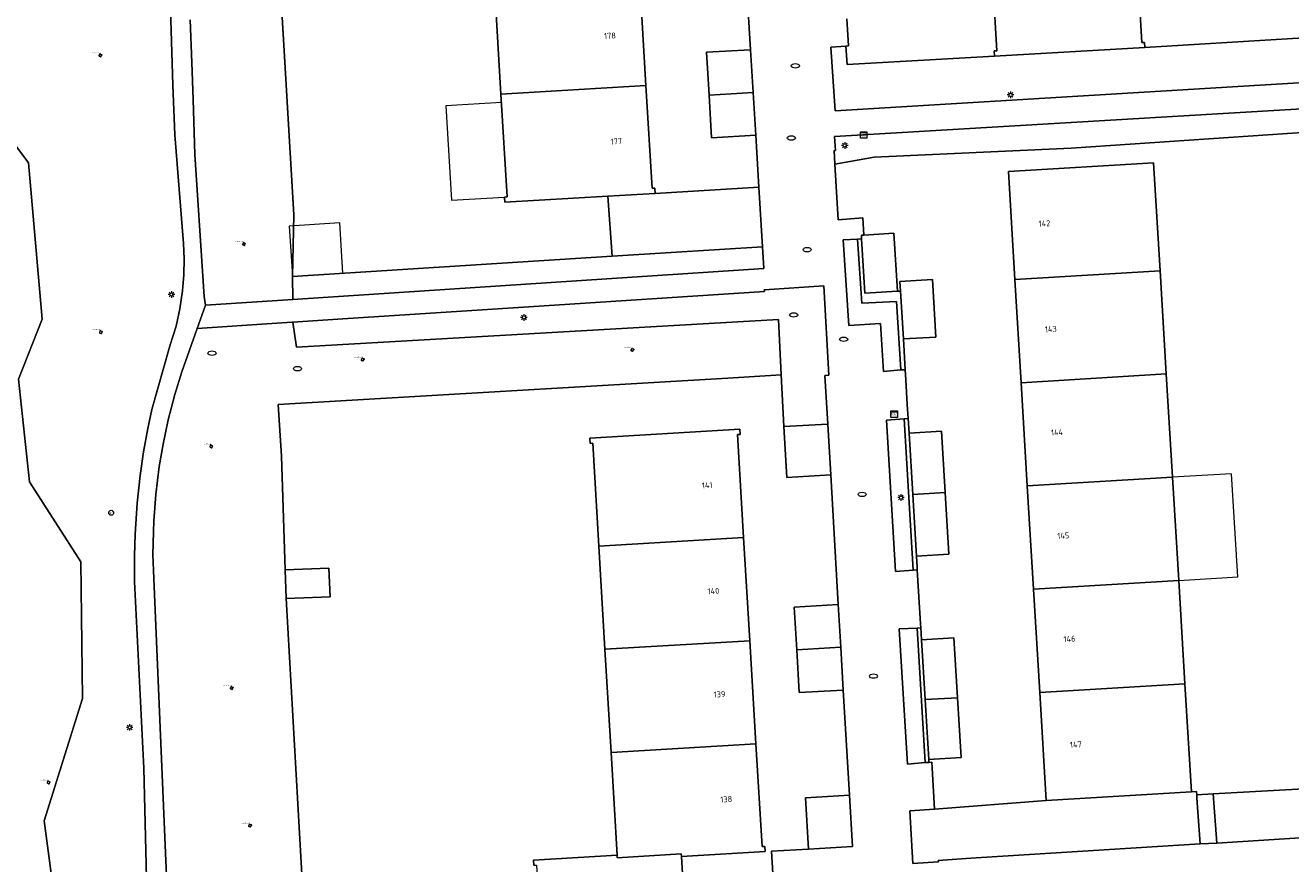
# Model space of a CAD drawing. Header units: metres. Extents: x 162098 to 162858, y 502351 to 503184.
# Tile 60 of 94: x 162681 to 162758, y 502772 to 502823. Entities that reach past the tile are written whole.
import ezdxf
from ezdxf.enums import TextEntityAlignment as Align

# ---------------------------------------------------------------- set-up
doc = ezdxf.new("R2010")
doc.units = ezdxf.units.M
for name, color, linetype, lineweight, true_color in [('B-PV-GR-BEPLANTING_CULTUUR_HEESTERS-GV', 7, 'Continuous', 13, 0x99cc00), ('B-PV-GR-BEPLANTING_CULTUUR_ROOS-GV', 7, 'Continuous', 18, 0x99cc00), ('B-PV-GR-BEPLANTING_CULTUUR_VASTE PLANTENVAK-GV', 7, 'Continuous', 13, 0x99cc00), ('B-PV-GR-BOOM-S', 7, 'Continuous', 13, 0x4c9900)]:
    doc.layers.add(name, color=color, linetype=linetype, lineweight=lineweight, true_color=true_color)
for name, color, linetype, lineweight in [('B-PV-IE-MEUBILAIR-S', 252, 'Continuous', 13), ('B-PV-OG-BEBOUWING-GV', 7, 'Continuous', 18), ('B-PV-OG-BEBOUWING-T18', 7, 'Continuous', 18), ('B-PV-OG-BEBOUWING_LUIFEL-GV', 7, 'Continuous', 18), ('B-PV-OG-BEBOUWING_OVERBOUWING-GV', 7, 'Continuous', 18), ('B-PV-OG-TERREIN_BEGROEID-GV', 7, 'Continuous', 13), ('B-PV-OG-TERREIN_ERF-GV', 252, 'Continuous', 13), ('B-PV-VH-HALFVERHARDING-GV', 252, 'Continuous', 13), ('B-PV-VH-OPENVERHARDING_TEGEL-GV', 252, 'Continuous', 13)]:
    doc.layers.add(name, color=color, linetype=linetype, lineweight=lineweight)
doc.styles.add('NLCS-ISO', font='NLCS-ISO.ttf')
doc.styles.add('NLCS-ISO-M200-T18', font='NLCS-ISO.ttf', dxfattribs={"height": 1.8})

# ---------------------------------------------------------------- blocks, each defined once
blk = doc.blocks.new('SIE-MEUBILAIR_KAST_TELECOM-SO')
for points in [[(-1, 1), (1, 1), (1, 0.84), (-1, 0.84)], [(-1, 0.76), (1, 0.76), (1, -1), (-1, -1)]]:
    blk.add_lwpolyline(points, close=True)
at = {"style": 'NLCS-ISO'}
blk.add_text('tele', height=0.75, dxfattribs=at).set_placement((0, 0), align=Align.MIDDLE_CENTER)
blk = doc.blocks.new('SIE-MEUBILAIR_KAST_CAI-SO')
for points in [[(-1, 1), (1, 1), (1, 0.84), (-1, 0.84)], [(-1, 0.76), (1, 0.76), (1, -1), (-1, -1)]]:
    blk.add_lwpolyline(points, close=True)
at = {"style": 'NLCS-ISO'}
blk.add_text('cai', height=0.75, dxfattribs=at).set_placement((0, 0), align=Align.MIDDLE_CENTER)
blk = doc.blocks.new('SIE-MEUBILAIR_PAAL_AFSLUITPAAL-SO')
blk.add_circle((0, 0), 0.75)
at = {"style": 'NLCS-ISO'}
blk.add_text('af', height=0.75, dxfattribs=at).set_placement((0, 0.05), align=Align.MIDDLE_CENTER)
blk = doc.blocks.new('SIE-MEUBILAIR_PAAL_LICHTMAST-SO')
for points in [[(-0.62, 0), (-1, 0)], [(-0.71, 0.71), (-0.44, 0.44)], [(0, 1), (0, 0.62)], [(0.44, 0.44), (0.71, 0.71)], [(1, 0), (0.62, 0)], [(-0.71, -0.71), (-0.44, -0.44)], [(0, -0.62), (0, -1)], [(0.44, -0.44), (0.71, -0.71)]]:
    blk.add_lwpolyline(points)
blk.add_circle((0, 0), 0.5)
blk = doc.blocks.new('SIE-MEUBILAIR_PUT_RIOOLPUT-SO')
blk.add_ellipse((0, 0), major_axis=(1.25, 0), ratio=0.54)
blk = doc.blocks.new('SIE-MEUBILAIR_PUT_KOLK-SO')
blk.add_ellipse((0, 0), major_axis=(1.25, 0), ratio=0.54)
blk = doc.blocks.new('SGR-BOOM_GBKN-SO')
for centre, start, end in [((-0.25, -0.1), 67.1244, 157.1244), ((-0.1, 0.25), 157.1244, 247.1244), ((-0.1, 0.25), 337.1244, 157.1244), ((0.25, 0.1), 247.1244, 337.1244), ((-0.25, -0.1), 157.1244, 337.1244), ((0.1, -0.25), 157.1244, 337.1244), ((0.1, -0.25), 337.1244, 67.1244)]:
    blk.add_arc(centre, 0.188, start, end)
at = {"extrusion": (0, 0, -1)}
blk.add_arc((-0.25, 0.1), 0.188, 22.8756, 202.8756, dxfattribs=at)
at = {"style": 'NLCS-ISO'}
blk.add_attdef('SOORT', text='', height=0.35, dxfattribs=at).set_placement((0, 0.75), align=Align.MIDDLE_RIGHT)

msp = doc.modelspace()

# ---------------------------------------------------------------- linework, layer by layer
at = {"layer": 'B-PV-GR-BEPLANTING_CULTUUR_HEESTERS-GV'}
for points in [[(162776.807, 502820.682), (162776.677, 502822.831), (162766.556, 502822.194), (162766.522, 502822.756), (162749.224, 502821.699), (162740.088, 502821.181), (162731.12, 502820.666), (162731.052, 502821.788), (162730.145, 502821.731), (162730.392, 502817.864), (162767.967, 502820.118)], [(162730.381, 502814.616), (162732.78, 502815.039), (162744.735, 502815.581), (162765.063, 502816.965), (162764.948, 502818.35), (162730.364, 502816.29), (162730.426, 502815.45), (162730.331, 502815.448)], [(162697.432, 502805.003), (162697.663, 502803.491), (162726.952, 502805.177), (162727.118, 502801.796), (162727.272, 502798.654), (162729.948, 502798.81), (162729.775, 502801.769), (162730.014, 502801.782), (162729.702, 502807.208), (162726.089, 502806.964), (162726.107, 502806.863), (162711.79, 502805.929), (162700.782, 502805.225)], [(162753.595, 502773.336), (162764.35, 502774.007), (162765.907, 502774.105), (162765.86, 502777.015), (162753.381, 502776.332)], [(162752.578, 502773.286), (162752.387, 502776.063), (162752.375, 502776.26), (162752.374, 502776.267), (162752.374, 502776.269), (162752.361, 502776.475), (162752.049, 502776.455), (162743.225, 502775.924), (162736.438, 502775.387), (162734.944, 502775.302), (162735.126, 502772.098), (162736.674, 502772.184), (162736.66, 502772.281), (162738.655, 502772.411)]]:
    msp.add_lwpolyline(points, close=True, dxfattribs=at)
at = {"layer": 'B-PV-GR-BEPLANTING_CULTUUR_ROOS-GV'}
msp.add_lwpolyline([(162697.443, 502806.382), (162710.058, 502807.223), (162726.06, 502808.262), (162725.977, 502809.586), (162723.38, 502809.433), (162716.857, 502809.019), (162697.413, 502807.786)], close=True, dxfattribs=at)
at = {"layer": 'B-PV-GR-BEPLANTING_CULTUUR_VASTE PLANTENVAK-GV'}
msp.add_lwpolyline([(162687.093, 502717.996), (162688.097, 502721.651), (162686.683, 502727.683), (162686.1, 502751.298), (162686.541, 502761.355), (162684.893, 502763.239), (162685.035, 502766.599), (162683.031, 502769.362), (162682.337, 502774.68), (162684.656, 502782.132), (162684.561, 502790.429), (162681.437, 502795.289), (162680.77, 502801.543), (162682.218, 502805.186), (162681.384, 502814.698), (162679.476, 502817.223)], dxfattribs=at)
for points in [[(162734.393, 502802.103), (162734.132, 502806.267), (162732.014, 502806.157), (162731.761, 502810.05), (162730.878, 502810.007), (162731.228, 502804.794), (162733.16, 502804.925), (162733.336, 502802.012)], [(162735.134, 502789.917), (162734.596, 502799.121), (162733.517, 502799.048), (162734.072, 502789.843)], [(162735.862, 502778.229), (162735.381, 502786.41), (162734.283, 502786.36), (162734.788, 502778.14)]]:
    msp.add_lwpolyline(points, close=True, dxfattribs=at)
at = {"layer": 'B-PV-OG-BEBOUWING-GV'}
for points in [[(162739.859, 502827.743), (162740.229, 502821.504), (162740.069, 502821.495), (162740.088, 502821.181), (162749.224, 502821.699), (162749.205, 502822.015), (162749.045, 502822.006), (162748.672, 502828.266)], [(162710.087, 502818.873), (162718.899, 502819.402), (162718.521, 502825.681), (162709.711, 502825.152)], [(162710.462, 502812.624), (162710.302, 502812.615), (162710.321, 502812.295), (162716.581, 502812.665), (162718.715, 502812.791), (162719.455, 502812.831), (162719.436, 502813.154), (162719.276, 502813.145), (162718.899, 502819.402), (162710.087, 502818.873)], [(162740.926, 502814.166), (162741.32, 502807.604), (162750.145, 502808.134), (162749.75, 502814.699)], [(162732.006, 502810.067), (162732.205, 502806.766), (162734.181, 502806.886), (162733.969, 502810.41), (162732.148, 502810.299), (162731.993, 502810.29)], [(162750.522, 502801.856), (162750.145, 502808.134), (162741.32, 502807.604), (162741.697, 502801.326)], [(162750.9, 502795.577), (162750.522, 502801.856), (162741.697, 502801.326), (162742.075, 502795.047)], [(162716.041, 502791.394), (162724.839, 502791.918), (162724.467, 502798.167), (162724.627, 502798.176), (162724.608, 502798.494), (162715.494, 502797.956), (162715.513, 502797.637), (162715.673, 502797.646)], [(162751.277, 502789.298), (162750.9, 502795.577), (162742.075, 502795.047), (162742.453, 502788.768)], [(162716.041, 502791.394), (162716.41, 502785.115), (162725.213, 502785.639), (162724.839, 502791.918)], [(162699.704, 502788.304), (162699.635, 502790.052), (162696.966, 502789.947), (162697.035, 502788.199)], [(162751.654, 502783.02), (162751.277, 502789.298), (162742.453, 502788.768), (162742.83, 502782.49)], [(162725.587, 502779.36), (162725.213, 502785.639), (162716.41, 502785.115), (162716.779, 502778.835)], [(162743.225, 502775.924), (162752.049, 502776.455), (162751.654, 502783.02), (162742.83, 502782.49)], [(162716.779, 502778.835), (162717.146, 502772.603), (162717.155, 502772.444), (162721.047, 502772.673), (162721.057, 502772.513), (162726.138, 502772.812), (162726.119, 502773.132), (162725.959, 502773.123), (162725.587, 502779.36)], [(162721.429, 502766.263), (162721.057, 502772.513), (162721.047, 502772.673), (162717.155, 502772.444), (162717.146, 502772.603), (162712.063, 502772.304), (162712.082, 502771.985), (162712.242, 502771.994), (162712.609, 502765.745)]]:
    msp.add_lwpolyline(points, close=True, dxfattribs=at)
for points in [[(162725.252, 502821.571), (162722.576, 502821.413)], [(162722.576, 502821.413), (162722.735, 502818.813)], [(162725.411, 502818.977), (162725.252, 502821.571)], [(162725.411, 502818.977), (162722.735, 502818.813)], [(162722.735, 502818.813), (162725.411, 502818.977)], [(162725.57, 502816.371), (162725.411, 502818.977)], [(162722.735, 502818.813), (162722.895, 502816.213)], [(162722.895, 502816.213), (162725.57, 502816.371)], [(162734.546, 502803.983), (162736.522, 502804.102), (162736.312, 502807.596), (162734.336, 502807.477), (162734.371, 502806.897)], [(162734.371, 502806.897), (162734.546, 502803.983)], [(162729.948, 502798.81), (162727.272, 502798.654)], [(162727.272, 502798.654), (162727.454, 502795.56), (162730.129, 502795.718)], [(162730.129, 502795.718), (162729.948, 502798.81)], [(162737.091, 502794.639), (162736.866, 502798.383), (162734.89, 502798.264)], [(162734.89, 502798.264), (162735.115, 502794.52)], [(162737.091, 502794.639), (162735.115, 502794.52)], [(162735.115, 502794.52), (162737.091, 502794.639)], [(162735.115, 502794.52), (162735.34, 502790.777)], [(162737.316, 502790.896), (162737.091, 502794.639)], [(162735.34, 502790.777), (162737.316, 502790.896)], [(162730.59, 502787.84), (162727.915, 502787.682), (162728.067, 502785.081)], [(162730.742, 502785.238), (162730.59, 502787.84)], [(162728.067, 502785.081), (162730.742, 502785.238)], [(162730.742, 502785.238), (162728.067, 502785.081)], [(162728.067, 502785.081), (162728.22, 502782.481), (162730.894, 502782.639)], [(162730.894, 502782.639), (162730.742, 502785.238)], [(162737.841, 502782.173), (162737.622, 502785.816), (162735.645, 502785.697)], [(162735.645, 502785.697), (162735.864, 502782.054)], [(162735.864, 502782.054), (162737.841, 502782.173)], [(162737.841, 502782.173), (162735.864, 502782.054)], [(162735.864, 502782.054), (162736.083, 502778.41)], [(162738.059, 502778.529), (162737.841, 502782.173)], [(162736.083, 502778.41), (162738.059, 502778.529)], [(162731.269, 502776.241), (162728.594, 502776.083), (162728.776, 502772.968)], [(162731.451, 502773.126), (162731.269, 502776.241)], [(162728.776, 502772.968), (162731.451, 502773.126)]]:
    msp.add_lwpolyline(points, dxfattribs=at)
at = {"layer": 'B-PV-OG-BEBOUWING_LUIFEL-GV'}
for points in [[(162710.117, 502818.368), (162706.732, 502818.165), (162707.077, 502812.421), (162710.302, 502812.615), (162710.462, 502812.624)], [(162750.9, 502795.577), (162751.277, 502789.298), (162754.87, 502789.514), (162754.493, 502795.793)]]:
    msp.add_lwpolyline(points, close=True, dxfattribs=at)
at = {"layer": 'B-PV-OG-BEBOUWING_OVERBOUWING-GV'}
msp.add_lwpolyline([(162700.291, 502811.036), (162697.226, 502810.848), (162697.413, 502807.793), (162700.478, 502807.98)], close=True, dxfattribs=at)
at = {"layer": 'B-PV-OG-TERREIN_BEGROEID-GV'}
for points in [[(162691.21, 502823.397), (162691.301, 502820.797), (162691.379, 502818.545), (162691.495, 502815.202), (162692.051, 502806.565), (162692.14, 502806.029), (162697.443, 502806.382), (162697.413, 502807.786), (162697.503, 502811.539), (162694.881, 502855.884)], [(162688.634, 502767.835), (162688.377, 502777.885), (162687.821, 502789.241), (162687.813, 502790.802), (162687.851, 502792.116), (162687.976, 502794.005), (162688.157, 502795.68), (162688.367, 502797.125), (162688.623, 502798.545), (162688.865, 502799.688), (162689.995, 502803.617), (162690.342, 502804.764), (162690.58, 502805.822), (162690.745, 502806.915), (162690.826, 502807.894), (162690.845, 502808.848), (162690.806, 502809.779), (162690.262, 502816.401), (162690.147, 502819.422), (162690.003, 502824.052)], [(162679.476, 502817.223), (162681.384, 502814.698), (162682.218, 502805.186), (162680.77, 502801.543), (162681.437, 502795.289), (162684.561, 502790.429), (162684.656, 502782.132), (162682.337, 502774.68), (162683.031, 502769.362)], [(162698.554, 502761.443), (162697.035, 502788.199), (162696.966, 502789.947), (162696.745, 502796.848), (162696.556, 502799.992), (162723.874, 502801.607), (162727.118, 502801.796), (162726.952, 502805.177), (162697.663, 502803.491), (162697.432, 502805.003), (162697.405, 502805.001), (162696.478, 502804.94), (162691.625, 502804.62), (162690.687, 502801.978), (162690.267, 502800.604), (162689.871, 502799.072), (162689.555, 502797.587), (162689.326, 502796.236), (162689.114, 502794.527), (162688.992, 502792.917), (162688.944, 502790.887), (162689.009, 502788.942), (162689.721, 502772.247), (162690.278, 502760.476)]]:
    msp.add_lwpolyline(points, dxfattribs=at)
at = {"layer": 'B-PV-OG-TERREIN_ERF-GV'}
for points in [[(162716.581, 502812.665), (162710.321, 502812.295), (162710.302, 502812.615), (162710.462, 502812.624), (162710.087, 502818.873), (162709.711, 502825.152), (162709.334, 502831.43), (162708.959, 502837.656), (162708.799, 502837.646), (162708.78, 502837.965), (162712.973, 502838.218), (162712.601, 502844.416), (162712.224, 502850.695), (162711.849, 502856.956), (162711.689, 502856.947), (162694.881, 502855.884), (162697.503, 502811.539), (162697.413, 502807.786), (162716.857, 502809.019)], [(162725.764, 502813.207), (162719.455, 502812.831), (162718.715, 502812.791), (162716.581, 502812.665), (162716.857, 502809.019), (162723.38, 502809.433), (162725.977, 502809.586)]]:
    msp.add_lwpolyline(points, close=True, dxfattribs=at)
for points in [[(162718.521, 502825.681), (162718.899, 502819.402), (162719.276, 502813.145), (162719.436, 502813.154), (162719.455, 502812.831), (162725.764, 502813.207), (162725.57, 502816.371), (162722.895, 502816.213), (162722.735, 502818.813), (162722.576, 502821.413), (162725.252, 502821.571), (162724.8, 502828.938)], [(162748.672, 502828.266), (162749.045, 502822.006), (162749.205, 502822.015), (162749.224, 502821.699), (162766.522, 502822.756)], [(162731.117, 502823.454), (162731.21, 502821.798), (162731.052, 502821.788), (162731.12, 502820.666), (162740.088, 502821.181), (162740.069, 502821.495), (162740.229, 502821.504), (162739.859, 502827.743)], [(162765.063, 502816.965), (162744.735, 502815.581), (162732.78, 502815.039), (162730.381, 502814.616), (162730.581, 502811.235), (162732.074, 502811.344), (162732.148, 502810.299), (162733.969, 502810.41), (162734.181, 502806.886), (162734.371, 502806.897), (162734.336, 502807.477), (162736.312, 502807.596), (162736.522, 502804.102), (162734.546, 502803.983), (162734.658, 502802.112), (162734.695, 502801.504), (162734.786, 502799.996), (162734.838, 502799.138), (162734.89, 502798.264), (162736.866, 502798.383), (162737.091, 502794.639), (162737.316, 502790.896), (162735.34, 502790.777), (162735.381, 502790.099), (162735.391, 502789.94), (162735.587, 502786.661), (162735.601, 502786.423), (162735.645, 502785.697), (162737.622, 502785.816), (162737.841, 502782.173), (162738.059, 502778.529), (162736.083, 502778.41), (162736.094, 502778.238), (162736.27, 502778.244), (162736.438, 502775.387), (162743.225, 502775.924), (162742.83, 502782.49), (162742.453, 502788.768), (162742.075, 502795.047), (162741.697, 502801.326), (162741.32, 502807.604), (162740.926, 502814.166), (162749.75, 502814.699), (162750.145, 502808.134), (162750.522, 502801.856), (162750.9, 502795.577), (162751.277, 502789.298), (162751.654, 502783.02), (162752.049, 502776.455), (162752.361, 502776.475), (162752.374, 502776.269), (162753.381, 502776.332), (162765.86, 502777.015)], [(162726.79, 502768.432), (162726.529, 502772.835), (162728.776, 502772.968), (162728.594, 502776.083), (162731.269, 502776.241), (162730.894, 502782.639), (162728.22, 502782.481), (162728.067, 502785.081), (162727.915, 502787.682), (162730.59, 502787.84), (162730.129, 502795.718), (162727.454, 502795.56), (162727.272, 502798.654), (162727.118, 502801.796), (162723.874, 502801.607), (162696.556, 502799.992), (162696.745, 502796.848), (162696.966, 502789.947), (162699.635, 502790.052), (162699.704, 502788.304), (162697.035, 502788.199), (162698.554, 502761.443)], [(162712.082, 502771.985), (162712.063, 502772.304), (162717.146, 502772.603), (162716.779, 502778.835), (162716.41, 502785.115), (162716.041, 502791.394), (162715.673, 502797.646), (162715.513, 502797.637), (162715.494, 502797.956), (162724.608, 502798.494), (162724.627, 502798.176), (162724.467, 502798.167), (162724.839, 502791.918), (162725.213, 502785.639), (162725.587, 502779.36), (162725.959, 502773.123), (162726.119, 502773.132), (162726.138, 502772.812), (162721.057, 502772.513), (162721.429, 502766.263)]]:
    msp.add_lwpolyline(points, dxfattribs=at)
at = {"layer": 'B-PV-VH-HALFVERHARDING-GV'}
for points in [[(162690.003, 502824.052), (162690.147, 502819.422), (162690.262, 502816.401), (162690.806, 502809.779), (162690.845, 502808.848), (162690.826, 502807.894), (162690.745, 502806.915), (162690.58, 502805.822), (162690.342, 502804.764), (162689.995, 502803.617), (162688.865, 502799.688), (162688.623, 502798.545), (162688.367, 502797.125), (162688.157, 502795.68), (162687.976, 502794.005), (162687.851, 502792.116), (162687.813, 502790.802), (162687.821, 502789.241), (162688.377, 502777.885), (162688.634, 502767.835)], [(162690.278, 502760.476), (162689.721, 502772.247), (162689.009, 502788.942), (162688.944, 502790.887), (162688.992, 502792.917), (162689.114, 502794.527), (162689.326, 502796.236), (162689.555, 502797.587), (162689.871, 502799.072), (162690.267, 502800.604), (162690.687, 502801.978), (162691.625, 502804.62), (162692.14, 502806.029), (162692.051, 502806.565), (162691.495, 502815.202), (162691.379, 502818.545), (162691.301, 502820.797), (162691.21, 502823.397)]]:
    msp.add_lwpolyline(points, dxfattribs=at)
at = {"layer": 'B-PV-VH-OPENVERHARDING_TEGEL-GV'}
for points in [[(162724.8, 502828.938), (162725.252, 502821.571), (162725.411, 502818.977), (162725.57, 502816.371), (162725.764, 502813.207), (162725.977, 502809.586), (162726.06, 502808.262), (162710.058, 502807.223), (162697.443, 502806.382), (162692.14, 502806.029), (162691.625, 502804.62), (162696.478, 502804.94), (162697.405, 502805.001), (162697.432, 502805.003), (162700.782, 502805.225), (162711.79, 502805.929), (162726.107, 502806.863), (162726.089, 502806.964), (162729.702, 502807.208), (162730.014, 502801.782), (162729.775, 502801.769), (162729.948, 502798.81), (162730.129, 502795.718), (162730.59, 502787.84), (162730.742, 502785.238), (162730.894, 502782.639), (162731.269, 502776.241), (162731.451, 502773.126), (162728.776, 502772.968), (162726.529, 502772.835), (162726.79, 502768.432)], [(162767.967, 502820.118), (162730.392, 502817.864), (162730.145, 502821.731), (162731.052, 502821.788), (162731.21, 502821.798), (162731.117, 502823.454)], [(162764.35, 502774.007), (162753.595, 502773.336), (162752.578, 502773.286), (162738.655, 502772.411), (162736.66, 502772.281), (162736.674, 502772.184), (162735.126, 502772.098), (162734.944, 502775.302), (162736.438, 502775.387), (162736.27, 502778.244), (162736.094, 502778.238), (162735.862, 502778.229), (162734.788, 502778.14), (162734.283, 502786.36), (162735.381, 502786.41), (162735.601, 502786.423), (162735.587, 502786.661), (162735.391, 502789.94), (162735.134, 502789.917), (162734.072, 502789.843), (162733.517, 502799.048), (162734.596, 502799.121), (162734.838, 502799.138), (162734.786, 502799.996), (162734.695, 502801.504), (162734.658, 502802.112), (162734.393, 502802.103), (162733.336, 502802.012), (162733.16, 502804.925), (162731.228, 502804.794), (162730.878, 502810.007), (162731.761, 502810.05), (162732.006, 502810.067), (162731.993, 502810.29), (162732.148, 502810.299), (162732.074, 502811.344), (162730.581, 502811.235), (162730.381, 502814.616), (162730.331, 502815.448), (162730.426, 502815.45), (162730.364, 502816.29), (162764.948, 502818.35)]]:
    msp.add_lwpolyline(points, dxfattribs=at)
for points in [[(162731.761, 502810.05), (162732.014, 502806.157), (162734.132, 502806.267), (162734.393, 502802.103), (162734.658, 502802.112), (162734.546, 502803.983), (162734.371, 502806.897), (162734.181, 502806.886), (162732.205, 502806.766), (162732.006, 502810.067)], [(162734.596, 502799.121), (162735.134, 502789.917), (162735.391, 502789.94), (162735.381, 502790.099), (162735.34, 502790.777), (162735.115, 502794.52), (162734.89, 502798.264), (162734.838, 502799.138)], [(162735.381, 502786.41), (162735.862, 502778.229), (162736.094, 502778.238), (162736.083, 502778.41), (162735.864, 502782.054), (162735.645, 502785.697), (162735.601, 502786.423)], [(162752.374, 502776.269), (162752.374, 502776.267), (162752.375, 502776.26), (162752.387, 502776.063), (162752.578, 502773.286), (162753.595, 502773.336), (162753.381, 502776.332)]]:
    msp.add_lwpolyline(points, close=True, dxfattribs=at)

# ---------------------------------------------------------------- block references
at = {"layer": 'B-PV-GR-BOOM-S', "xscale": 0.2, "yscale": 0.2, "zscale": 0.2}
for p in [(162685.742, 502821.231), (162694.47, 502809.757), (162685.777, 502804.396), (162701.687, 502802.735), (162718.074, 502803.32), (162692.479, 502797.452), (162693.728, 502782.763), (162682.594, 502777.021), (162694.836, 502774.4)]:
    msp.add_blockref('SGR-BOOM_GBKN-SO', p, dxfattribs=at).add_auto_attribs({'SOORT': '****%%c***m'})
at = {"layer": 'B-PV-IE-MEUBILAIR-S', "xscale": 0.2, "yscale": 0.2, "zscale": 0.2}
for name, p in [('SIE-MEUBILAIR_PUT_KOLK-SO', (162727.98, 502820.592)), ('SIE-MEUBILAIR_PAAL_LICHTMAST-SO', (162741.057, 502818.824)), ('SIE-MEUBILAIR_PUT_RIOOLPUT-SO', (162727.736, 502816.2)), ('SIE-MEUBILAIR_PAAL_LICHTMAST-SO', (162730.985, 502815.753)), ('SIE-MEUBILAIR_KAST_CAI-SO', (162732.135, 502816.383)), ('SIE-MEUBILAIR_PUT_KOLK-SO', (162728.698, 502809.412)), ('SIE-MEUBILAIR_PAAL_LICHTMAST-SO', (162690.067, 502806.687)), ('SIE-MEUBILAIR_PAAL_LICHTMAST-SO', (162711.485, 502805.291)), ('SIE-MEUBILAIR_PUT_RIOOLPUT-SO', (162727.878, 502805.446)), ('SIE-MEUBILAIR_PUT_RIOOLPUT-SO', (162730.915, 502803.966)), ('SIE-MEUBILAIR_PUT_RIOOLPUT-SO', (162692.528, 502803.117)), ('SIE-MEUBILAIR_PUT_RIOOLPUT-SO', (162697.724, 502802.178)), ('SIE-MEUBILAIR_KAST_TELECOM-SO', (162733.993, 502799.405)), ('SIE-MEUBILAIR_PUT_KOLK-SO', (162732.043, 502794.534)), ('SIE-MEUBILAIR_PAAL_LICHTMAST-SO', (162734.4, 502794.343)), ('SIE-MEUBILAIR_PAAL_AFSLUITPAAL-SO', (162686.402, 502793.415)), ('SIE-MEUBILAIR_PUT_KOLK-SO', (162732.728, 502783.485)), ('SIE-MEUBILAIR_PAAL_LICHTMAST-SO', (162687.526, 502780.368))]:
    msp.add_blockref(name, p, dxfattribs=at)

# ---------------------------------------------------------------- texts
at = {"layer": 'B-PV-OG-BEBOUWING-T18', "style": 'NLCS-ISO-M200-T18'}
for s, rotation, p in [('178', 3.5, (162716.714, 502822.422)), ('177', 3.6, (162717.1, 502815.998)), ('142', 3.5, (162743.121, 502811.006)), ('143', 3.5, (162743.506, 502804.585)), ('144', 3.5, (162743.883, 502798.306)), ('141', 3.5, (162722.622, 502795.088)), ('145', 3.5, (162744.261, 502792.028)), ('140', 3.5, (162723.003, 502788.658)), ('146', 3.5, (162744.638, 502785.749)), ('139', 3.5, (162723.374, 502782.379)), ('147', 3.5, (162745.024, 502779.327)), ('138', 3.5, (162723.784, 502775.996))]:
    msp.add_text(s, height=0.36, rotation=rotation, dxfattribs=at).set_placement(p, align=Align.MIDDLE)

doc.saveas('drawing.dxf')
